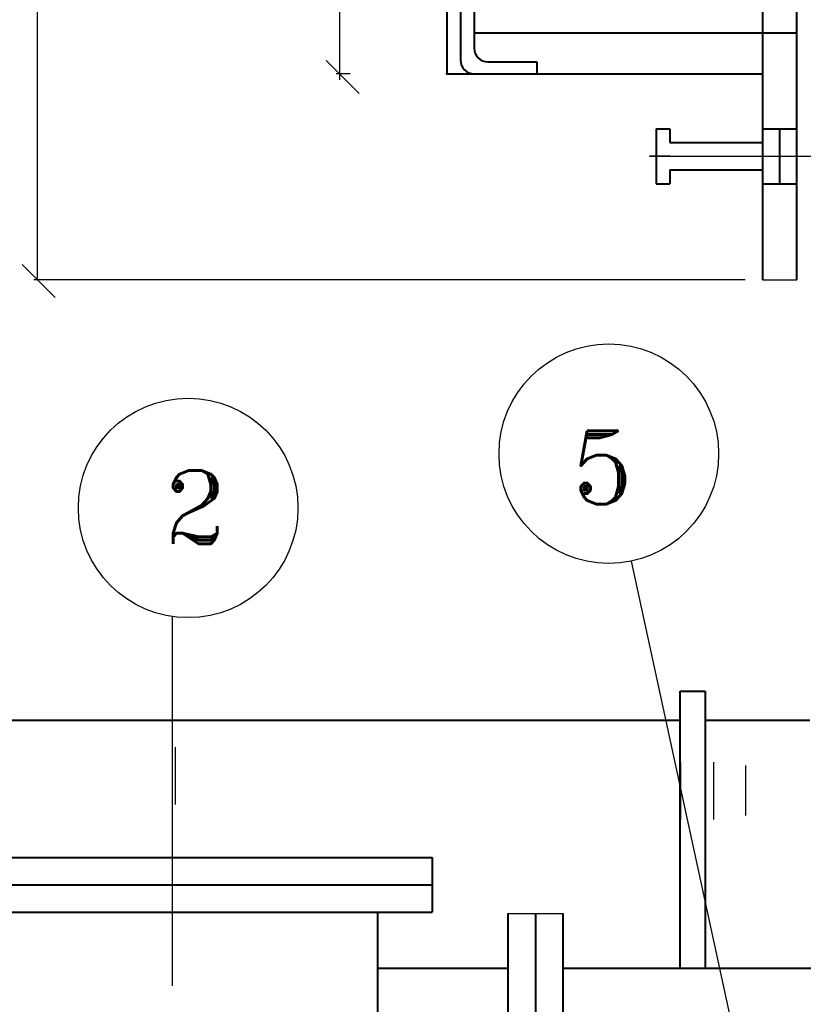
# Model space of a CAD drawing. Header units: millimetres. Extents: x -3143211 to -2549809, y 1060331 to 1341741.
# Tile 55 of 131: x -3030968 to -3026857, y 1104198 to 1109367. Entities that reach past the tile are written whole.
import ezdxf

# ---------------------------------------------------------------- set-up
doc = ezdxf.new("R2010")
doc.units = ezdxf.units.MM
for name, color, linetype in [('7', 2, 'Continuous'), ('8', 2, 'Continuous'), ('PUMP', 1, 'Continuous'), ('TEXT-RUSS', 5, 'Continuous'), ('размер', 34, 'Continuous')]:
    doc.layers.add(name, color=color, linetype=linetype)
doc.styles.add('ROMANS', font='romant.shx', dxfattribs={"width": 0.8})

msp = doc.modelspace()

# ---------------------------------------------------------------- linework, layer by layer
at = {"lineweight": 40}
for p, q in [((-3028727.72051, 1112033.83963), (-3028727.72051, 1109081.83963)), ((-3028655.72051, 1112005.88637), (-3028655.72051, 1109153.83963)), ((-3028583.72051, 1111982.99671), (-3028583.72051, 1109217.08015)), ((-3027071.72051, 1110521.83963), (-3027071.72051, 1108001.83963)), ((-3026891.72051, 1108001.83963), (-3026891.72051, 1110521.83963)), ((-3028583.72051, 1109297.83963), (-3026891.72051, 1109297.83963)), ((-3028511.72051, 1109145.08015), (-3028254.63739, 1109145.08015)), ((-3028254.63739, 1109145.08015), (-3028254.63739, 1109081.83963)), ((-3028727.72051, 1109081.83963), (-3028261.17461, 1109081.83963)), ((-3028583.72051, 1109081.83963), (-3027071.72051, 1109081.83963)), ((-3027629.72051, 1108793.83963), (-3027557.72051, 1108793.83963)), ((-3027629.72051, 1108793.83963), (-3027629.72051, 1108505.83963)), ((-3027557.72051, 1108793.83963), (-3027557.72051, 1108721.83963)), ((-3027071.72051, 1108793.83963), (-3026891.72051, 1108793.83963)), ((-3026981.72051, 1108793.83963), (-3026981.72051, 1108505.83963)), ((-3027557.72051, 1108721.83963), (-3027071.72051, 1108721.83963)), ((-3027557.72051, 1108649.83963), (-3027663.52183, 1108648.76691)), ((-3027557.72051, 1108577.83963), (-3027071.72051, 1108577.83963)), ((-3027557.72051, 1108577.83963), (-3027557.72051, 1108505.83963)), ((-3027629.72051, 1108505.83963), (-3027557.72051, 1108505.83963)), ((-3027071.72051, 1108505.83963), (-3026891.72051, 1108505.83963)), ((-3027503.32933, 1104390.39808), (-3027503.32933, 1105842.4085)), ((-3027503.32933, 1105842.4085), (-3027372.65221, 1105842.4085)), ((-3027372.65221, 1105842.4085), (-3027372.65221, 1104387.09826)), ((-3032155.10455, 1105689.52231), (-3027503.32933, 1105689.52231)), ((-3027372.65221, 1105689.52231), (-3026822.40657, 1105689.52231)), ((-3031395.58325, 1104969.52231), (-3028803.58325, 1104969.52231)), ((-3028803.58325, 1104969.52231), (-3028803.58325, 1104681.52231)), ((-3031395.58325, 1104825.52231), (-3028803.58325, 1104825.52231)), ((-3031395.58325, 1104681.52231), (-3028803.58325, 1104681.52231)), ((-3029091.58325, 1104681.52231), (-3029091.58325, 1101939.09826)), ((-3028406.40657, 1104675.09826), (-3028406.40657, 1102083.09826)), ((-3028262.40657, 1104675.09826), (-3028262.40657, 1102083.09826)), ((-3028118.40657, 1104675.09826), (-3028118.40657, 1102083.09826)), ((-3029091.58325, 1104387.09826), (-3028406.40657, 1104387.09826)), ((-3028118.40657, 1104387.09826), (-3026102.40657, 1104387.09826))]:
    msp.add_line(p, q, dxfattribs=at)
at = {"color": 188, "linetype": 'ByBlock'}
for p, q in [((-3029360.10508, 1109152.749), (-3029187.30508, 1108979.949)), ((-3030954.19317, 1108081.79395), (-3030781.39317, 1107908.99395))]:
    msp.add_line(p, q, dxfattribs=at)
at = {"lineweight": 40}
for centre in [(-3028511.72051, 1109217.08015), (-3028583.72051, 1109153.83963)]:
    msp.add_arc(centre, 72, 180, 270, dxfattribs=at)
msp.add_point((-3028727.72051, 1109081.83963), dxfattribs=at)
at = {"layer": '7', "color": 188}
for p, q in [((-3030151.37517, 1105547.20086), (-3030151.37517, 1105246.98468)), ((-3027500.38896, 1105469.32535), (-3027500.38896, 1105169.10917)), ((-3027328.62869, 1105469.32535), (-3027328.62869, 1105169.10917)), ((-3028406.40657, 1104675.09826), (-3028118.40657, 1104675.09826))]:
    msp.add_line(p, q, dxfattribs=at)
at = {"layer": '8', "color": 188}
for p, q in [((-3027557.72051, 1108649.83963), (-3026525.38236, 1108649.83963)), ((-3027071.72051, 1108001.83963), (-3026891.72051, 1108001.83963)), ((-3027160.30374, 1105450.85488), (-3027160.30374, 1105189.81933))]:
    msp.add_line(p, q, dxfattribs=at)
at = {"layer": 'Defpoints', "color": 188, "linetype": 'ByBlock'}
for p in [(-3030616.70075, 1108001.83963), (-3027071.72051, 1108001.83963)]:
    msp.add_point(p, dxfattribs=at)
at = {"layer": 'PUMP', "color": 188}
for p, q in [((-3027153.47827, 1103734.61734), (-3027757.52117, 1106524.92689)), ((-3030166.06544, 1104294.41835), (-3030166.06544, 1106233.78751))]:
    msp.add_line(p, q, dxfattribs=at)
for centre in [(-3027877.24609, 1107088.34675), (-3030084.14095, 1106803.93169)]:
    msp.add_circle(centre, 576, dxfattribs=at)
at = {"layer": 'TEXT-RUSS', "color": 188}
for p, q in [((-3030875.90075, 1114841.83963), (-3030875.90075, 1108001.83963)), ((-3030622.70075, 1108001.83963), (-3030893.18075, 1108001.83963)), ((-3027161.72051, 1108001.83963), (-3030875.90075, 1108001.83963))]:
    msp.add_line(p, q, dxfattribs=at)
at = {"layer": 'размер', "color": 188}
for p, q in [((-3029289.93483, 1111673.83963), (-3029289.93483, 1109051.13878)), ((-3029234.97686, 1109081.83963), (-3029307.21483, 1109081.83963))]:
    msp.add_line(p, q, dxfattribs=at)

# ---------------------------------------------------------------- texts
at = {"layer": 'PUMP', "color": 188, "style": 'ROMANS'}
for s, p in [('5', (-3028072.88853, 1106824.33632)), ('2', (-3030211.59781, 1106615.93411))]:
    msp.add_text(s, height=384, dxfattribs=at).set_placement(p)

doc.saveas('drawing.dxf')
